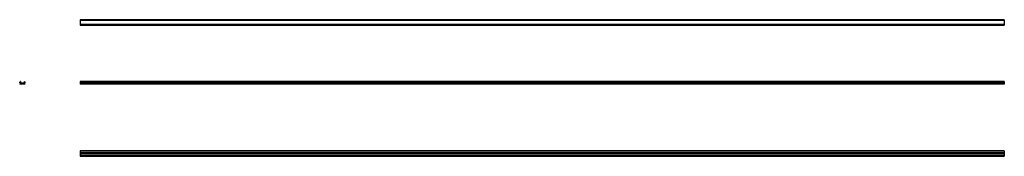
# Model space of a CAD drawing. Header units: millimetres. Extents: x -1423 to 1794, y -6 to 439.
import ezdxf

# ---------------------------------------------------------------- set-up
doc = ezdxf.new("R2010")
doc.units = ezdxf.units.MM
doc.linetypes.add('SLD-Solid', pattern=[0])

msp = doc.modelspace()

# ---------------------------------------------------------------- linework, layer by layer
at = {"color": 7, "linetype": 'SLD-Solid', "lineweight": 25}
for p, q in [((1794.2, 439), (-1225.8, 439)), ((-1225.8, 439), (-1225.8, 438.9)), ((1794.2, 438.9), (-1225.8, 438.9)), ((-1225.8, 438.9), (-1225.8, 436.9)), ((1794.2, 436.9), (-1225.8, 436.9)), ((-1225.8, 436.9), (-1225.8, 436.6)), ((1794.2, 436.6), (-1225.8, 436.6)), ((-1225.8, 436.6), (-1225.8, 436.4)), ((1794.2, 436.4), (-1225.8, 436.4)), ((-1225.8, 436.4), (-1225.8, 423.5)), ((1794.2, 423.5), (-1225.8, 423.5)), ((-1225.8, 423.5), (-1225.8, 423.3)), ((1794.2, 423.3), (-1225.8, 423.3)), ((-1225.8, 423.3), (-1225.8, 423)), ((1794.2, 423), (-1225.8, 423)), ((-1225.8, 423), (-1225.8, 421)), ((1794.2, 421), (-1225.8, 421)), ((-1225.8, 421), (-1225.8, 420.9)), ((-1225.8, 420.9), (1794.2, 420.9)), ((1794.2, 439), (1794.2, 438.9)), ((1794.2, 438.9), (1794.2, 436.9)), ((1794.2, 436.9), (1794.2, 436.6)), ((1794.2, 436.6), (1794.2, 436.4)), ((1794.2, 436.4), (1794.2, 423.5)), ((1794.2, 423.5), (1794.2, 423.3)), ((1794.2, 423.3), (1794.2, 423)), ((1794.2, 423), (1794.2, 421)), ((1794.2, 421), (1794.2, 420.9)), ((-1422.8, 235.8), (-1420.8, 237.4)), ((-1422.2, 235.5), (-1422.7, 235.5)), ((-1421.9, 233), (-1421.9, 235.1)), ((-1421.4, 228.6), (-1421.9, 229.7)), ((-1421.7, 230), (-1419.3, 230)), ((-1415.8, 228.5), (-1421.2, 228.5)), ((-1419.3, 231.8), (-1420.7, 231.8)), ((-1420.5, 237.3), (-1420.5, 233.2)), ((-1420.3, 233), (-1407.5, 233)), ((-1411.1, 231.8), (-1416.7, 231.8)), ((-1416.1, 230.8), (-1416.6, 230.1)), ((-1416.5, 229.8), (-1415.3, 230)), ((-1415.1, 229.1), (-1415.7, 228.5)), ((-1415.1, 229.8), (-1415.1, 229.2)), ((-1412.7, 229.2), (-1412.7, 229.8)), ((-1412.1, 228.5), (-1412.6, 229.1)), ((-1412.5, 230), (-1411.3, 229.8)), ((-1406.6, 228.5), (-1411.9, 228.5)), ((-1411.1, 230.1), (-1411.6, 230.8)), ((-1407.1, 231.8), (-1408.5, 231.8)), ((-1408.5, 230), (-1407.7, 230)), ((-1407.6, 229.9), (-1407.4, 229.7)), ((-1407.3, 233.2), (-1407.3, 237.3)), ((-1407.2, 229.7), (-1407, 229.9)), ((-1407, 237.4), (-1405, 235.8)), ((-1406.9, 230), (-1406.1, 230)), ((-1405.9, 229.7), (-1406.4, 228.6)), ((-1405.9, 235.1), (-1405.9, 233)), ((-1405.1, 235.5), (-1405.5, 235.5)), ((1794.2, 237.5), (-1225.8, 237.5)), ((-1225.8, 237.5), (-1225.8, 237.4)), ((1794.2, 237.4), (-1225.8, 237.4)), ((-1225.8, 237.4), (-1225.8, 235.8)), ((1794.2, 235.8), (-1225.8, 235.8)), ((-1225.8, 235.8), (-1225.8, 235.5)), ((1794.2, 235.5), (-1225.8, 235.5)), ((-1225.8, 235.5), (-1225.8, 235.3)), ((1794.2, 235.3), (-1225.8, 235.3)), ((-1225.8, 235.3), (-1225.8, 235.1)), ((1794.2, 235.1), (-1225.8, 235.1)), ((-1225.8, 235.1), (-1225.8, 233)), ((1794.2, 233), (-1225.8, 233)), ((-1225.8, 233), (-1225.8, 231.8)), ((1794.2, 231.8), (-1225.8, 231.8)), ((-1225.8, 231.8), (-1225.8, 230)), ((1794.2, 230), (-1225.8, 230)), ((-1225.8, 230), (-1225.8, 229.7)), ((1794.2, 229.7), (-1225.8, 229.7)), ((-1225.8, 229.7), (-1225.8, 228.6)), ((1794.2, 228.6), (-1225.8, 228.6)), ((-1225.8, 228.6), (-1225.8, 228.5)), ((1794.2, 228.5), (-1225.8, 228.5)), ((1794.2, 237.5), (1794.2, 237.4)), ((1794.2, 237.4), (1794.2, 235.8)), ((1794.2, 235.8), (1794.2, 235.5)), ((1794.2, 235.5), (1794.2, 235.3)), ((1794.2, 235.3), (1794.2, 235.1)), ((1794.2, 235.1), (1794.2, 233)), ((1794.2, 233), (1794.2, 231.8)), ((1794.2, 231.8), (1794.2, 230)), ((1794.2, 230), (1794.2, 229.7)), ((1794.2, 229.7), (1794.2, 228.6)), ((1794.2, 228.6), (1794.2, 228.5)), ((1794.2, 11.9), (-1225.8, 11.9)), ((-1225.8, 11.9), (-1225.8, 11.7)), ((1794.2, 11.7), (-1225.8, 11.7)), ((-1225.8, 11.7), (-1225.8, 11.2)), ((1794.2, 11.2), (-1225.8, 11.2)), ((-1225.8, 11.2), (-1225.8, 11)), ((1794.2, 11), (-1225.8, 11)), ((-1225.8, 11), (-1225.8, 10.9)), ((1794.2, 10.9), (-1225.8, 10.9)), ((1794.2, 10.9), (-1225.8, 10.9)), ((-1225.8, 10.9), (-1225.8, 10.3)), ((-1225.8, 10.9), (-1225.8, 10.9)), ((1794.2, 10.3), (-1225.8, 10.3)), ((-1225.8, 10.3), (-1225.8, 10.2)), ((1794.2, 10.2), (-1225.8, 10.2)), ((-1225.8, 10.2), (-1225.8, 4.8)), ((1794.2, 4.8), (-1225.8, 4.8)), ((-1225.8, 4.8), (-1225.8, 4.7)), ((1794.2, 4.7), (-1225.8, 4.7)), ((-1225.8, 4.7), (-1225.8, 4.1)), ((1794.2, 4.1), (-1225.8, 4.1)), ((1794.2, 4.1), (-1225.8, 4.1)), ((-1225.8, 4.1), (-1225.8, 4.1)), ((-1225.8, 4.1), (-1225.8, 1.7)), ((1794.2, 1.7), (-1225.8, 1.7)), ((-1225.8, 1.7), (-1225.8, 1.6)), ((1794.2, 1.6), (-1225.8, 1.6)), ((-1225.8, 1.6), (-1225.8, 1.1)), ((1794.2, 1.1), (-1225.8, 1.1)), ((-1225.8, 1.1), (-1225.8, 0.9)), ((1794.2, 0.9), (-1225.8, 0.9)), ((-1225.8, 0.9), (-1225.8, -4.4)), ((1794.2, 11.9), (1794.2, 11.7)), ((1794.2, 11.7), (1794.2, 11.2)), ((1794.2, 11.2), (1794.2, 11)), ((1794.2, 11), (1794.2, 10.9)), ((1794.2, 10.9), (1794.2, 10.3)), ((1794.2, 10.9), (1794.2, 10.9)), ((1794.2, 10.3), (1794.2, 10.2)), ((1794.2, 10.2), (1794.2, 4.8)), ((1794.2, 4.8), (1794.2, 4.7)), ((1794.2, 4.7), (1794.2, 4.1)), ((1794.2, 4.1), (1794.2, 4.1)), ((1794.2, 4.1), (1794.2, 1.7)), ((1794.2, 1.7), (1794.2, 1.6)), ((1794.2, 1.6), (1794.2, 1.1)), ((1794.2, 1.1), (1794.2, 0.9)), ((1794.2, 0.9), (1794.2, -4.4)), ((1794.2, -4.4), (-1225.8, -4.4)), ((-1225.8, -4.4), (-1225.8, -4.6)), ((1794.2, -4.6), (-1225.8, -4.6)), ((-1225.8, -4.6), (-1225.8, -5.1)), ((-1225.8, -5.1), (1794.2, -5.1)), ((1794.2, -5.1), (-1225.8, -5.1)), ((-1225.8, -5.1), (-1225.8, -5.1)), ((-1225.8, -5.1), (-1225.8, -5.3)), ((1794.2, -5.3), (-1225.8, -5.3)), ((-1225.8, -5.3), (-1225.8, -5.5)), ((1794.2, -5.5), (-1225.8, -5.5)), ((-1225.8, -5.5), (-1225.8, -5.9)), ((1794.2, -5.9), (-1225.8, -5.9)), ((-1225.8, -5.9), (-1225.8, -6.1)), ((-1225.8, -6.1), (1794.2, -6.1)), ((1794.2, -4.4), (1794.2, -4.6)), ((1794.2, -4.6), (1794.2, -5.1)), ((1794.2, -5.1), (1794.2, -5.1)), ((1794.2, -5.1), (1794.2, -5.3)), ((1794.2, -5.3), (1794.2, -5.5)), ((1794.2, -5.5), (1794.2, -5.9)), ((1794.2, -5.9), (1794.2, -6.1))]:
    msp.add_line(p, q, dxfattribs=at)
for centre, radius, start, end in [((-1422.7, 235.7), 0.2, 128.6598, 270), ((-1422.2, 235.7), 0.2, 270, 330), ((-1421.9, 235.5), 0.2, 300, 150), ((-1421.7, 235.1), 0.2, 120, 180), ((-1420.7, 233), 1.2, 180, 270), ((-1421.7, 229.8), 0.2, 90, 205), ((-1421.2, 228.7), 0.2, 205, 270), ((-1420.7, 237.3), 0.2, 360, 128.6598), ((-1420.3, 233.2), 0.2, 180, 270), ((-1419.3, 230.9), 0.901, 270, 90), ((-1416.7, 231.6), 0.2, 90, 254.5374), ((-1417.1, 230.2), 1.26, 41.8061, 74.5374), ((-1416.5, 230), 0.2, 141.7948, 279.7335), ((-1416.3, 230.9), 0.2, 321.7948, 41.8061), ((-1415.8, 228.7), 0.2, 270, 315), ((-1415.3, 229.8), 0.2, 0, 99.7335), ((-1415.3, 229.2), 0.2, 315, 0), ((-1412.5, 229.8), 0.2, 80.2665, 180), ((-1412.5, 229.2), 0.2, 180, 225), ((-1411.9, 228.7), 0.2, 225, 270), ((-1411.5, 230.9), 0.2, 138.1939, 218.2052), ((-1410.7, 230.2), 1.26, 105.4626, 138.1939), ((-1411.3, 230), 0.2, 260.2665, 38.2052), ((-1411.1, 231.6), 0.2, 285.4626, 90), ((-1408.5, 230.9), 0.901, 90, 270), ((-1407.7, 229.8), 0.2, 45, 90), ((-1407.5, 233.2), 0.2, 270, 0), ((-1407.3, 229.8), 0.1, 225, 315), ((-1407.1, 237.3), 0.2, 51.3402, 180), ((-1407.1, 233), 1.2, 270, 360), ((-1406.9, 229.8), 0.2, 90, 135), ((-1406.6, 228.7), 0.2, 270, 335), ((-1405.9, 235.5), 0.2, 30, 240), ((-1406.1, 229.8), 0.2, 335, 90), ((-1406.1, 235.1), 0.2, 0, 60), ((-1405.5, 235.7), 0.2, 210, 270), ((-1405.1, 235.7), 0.2, 270, 51.3402)]:
    msp.add_arc(centre, radius, start, end, dxfattribs=at)

doc.saveas('drawing.dxf')
